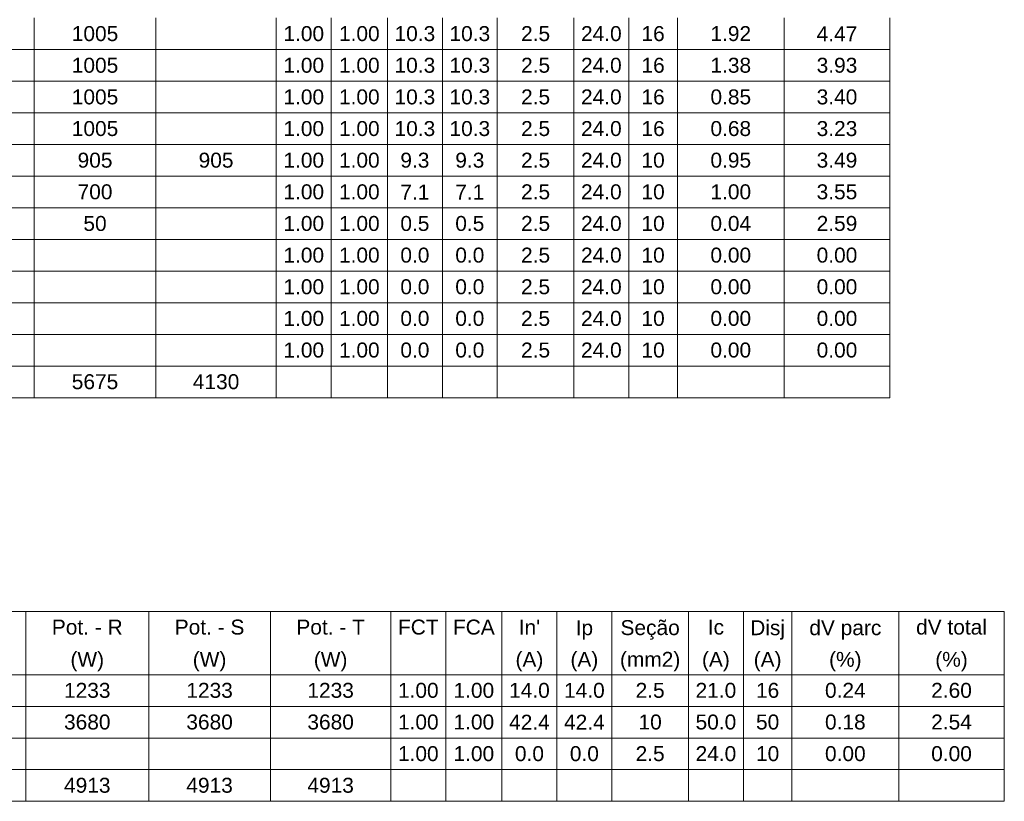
# Model space of a CAD drawing. Header units: millimetres. Extents: x 55082 to 85113, y -5867 to -946.
# Tile 36 of 77: x 59016 to 59595, y -2841 to -2381. Entities that reach past the tile are written whole.
import ezdxf

# ---------------------------------------------------------------- set-up
doc = ezdxf.new("R2010")
doc.units = ezdxf.units.MM
doc.header["$MEASUREMENT"] = 0
doc.layers.add('DI-Tabelas', color=7, linetype='Continuous', lineweight=5)
doc.styles.add('Arial', font='arial.ttf')

msp = doc.modelspace()

# ---------------------------------------------------------------- linework, layer by layer
at = {"layer": 'DI-Tabelas'}
for p, q in [((59024.4, -2380.16), (59024.4, -2398.77)), ((59095.97, -2380.16), (59095.97, -2398.77)), ((59166.78, -2380.16), (59166.78, -2398.77)), ((59199.09, -2380.16), (59199.09, -2398.77)), ((59232.15, -2380.16), (59232.15, -2398.77)), ((59264.46, -2380.16), (59264.46, -2398.77)), ((59296.77, -2380.16), (59296.77, -2398.77)), ((59341.82, -2380.16), (59341.82, -2398.77)), ((59374.13, -2380.16), (59374.13, -2398.77)), ((59402.67, -2380.16), (59402.67, -2398.77)), ((59465.51, -2380.16), (59465.51, -2398.77)), ((59527.6, -2380.16), (59527.6, -2398.77)), ((59024.4, -2398.77), (58952.08, -2398.77)), ((59095.97, -2398.77), (59024.4, -2398.77)), ((59024.4, -2398.77), (59024.4, -2417.37)), ((59166.78, -2398.77), (59095.97, -2398.77)), ((59095.97, -2398.77), (59095.97, -2417.37)), ((59199.09, -2398.77), (59166.78, -2398.77)), ((59166.78, -2398.77), (59166.78, -2417.37)), ((59232.15, -2398.77), (59199.09, -2398.77)), ((59199.09, -2398.77), (59199.09, -2417.37)), ((59264.46, -2398.77), (59232.15, -2398.77)), ((59232.15, -2398.77), (59232.15, -2417.37)), ((59296.77, -2398.77), (59264.46, -2398.77)), ((59264.46, -2398.77), (59264.46, -2417.37)), ((59341.82, -2398.77), (59296.77, -2398.77)), ((59296.77, -2398.77), (59296.77, -2417.37)), ((59374.13, -2398.77), (59341.82, -2398.77)), ((59341.82, -2398.77), (59341.82, -2417.37)), ((59402.67, -2398.77), (59374.13, -2398.77)), ((59374.13, -2398.77), (59374.13, -2417.37)), ((59465.51, -2398.77), (59402.67, -2398.77)), ((59402.67, -2398.77), (59402.67, -2417.37)), ((59527.6, -2398.77), (59465.51, -2398.77)), ((59465.51, -2398.77), (59465.51, -2417.37)), ((59527.6, -2398.77), (59527.6, -2417.37)), ((59024.4, -2417.37), (58952.08, -2417.37)), ((59095.97, -2417.37), (59024.4, -2417.37)), ((59024.4, -2417.37), (59024.4, -2435.98)), ((59166.78, -2417.37), (59095.97, -2417.37)), ((59095.97, -2417.37), (59095.97, -2435.98)), ((59199.09, -2417.37), (59166.78, -2417.37)), ((59166.78, -2417.37), (59166.78, -2435.98)), ((59232.15, -2417.37), (59199.09, -2417.37)), ((59199.09, -2417.37), (59199.09, -2435.98)), ((59264.46, -2417.37), (59232.15, -2417.37)), ((59232.15, -2417.37), (59232.15, -2435.98)), ((59296.77, -2417.37), (59264.46, -2417.37)), ((59264.46, -2417.37), (59264.46, -2435.98)), ((59341.82, -2417.37), (59296.77, -2417.37)), ((59296.77, -2417.37), (59296.77, -2435.98)), ((59374.13, -2417.37), (59341.82, -2417.37)), ((59341.82, -2417.37), (59341.82, -2435.98)), ((59402.67, -2417.37), (59374.13, -2417.37)), ((59374.13, -2417.37), (59374.13, -2435.98)), ((59465.51, -2417.37), (59402.67, -2417.37)), ((59402.67, -2417.37), (59402.67, -2435.98)), ((59527.6, -2417.37), (59465.51, -2417.37)), ((59465.51, -2417.37), (59465.51, -2435.98)), ((59527.6, -2417.37), (59527.6, -2435.98)), ((59024.4, -2435.98), (58952.08, -2435.98)), ((59095.97, -2435.98), (59024.4, -2435.98)), ((59024.4, -2435.98), (59024.4, -2454.59)), ((59166.78, -2435.98), (59095.97, -2435.98)), ((59095.97, -2435.98), (59095.97, -2454.59)), ((59199.09, -2435.98), (59166.78, -2435.98)), ((59166.78, -2435.98), (59166.78, -2454.59)), ((59232.15, -2435.98), (59199.09, -2435.98)), ((59199.09, -2435.98), (59199.09, -2454.59)), ((59264.46, -2435.98), (59232.15, -2435.98)), ((59232.15, -2435.98), (59232.15, -2454.59)), ((59296.77, -2435.98), (59264.46, -2435.98)), ((59264.46, -2435.98), (59264.46, -2454.59)), ((59341.82, -2435.98), (59296.77, -2435.98)), ((59296.77, -2435.98), (59296.77, -2454.59)), ((59374.13, -2435.98), (59341.82, -2435.98)), ((59341.82, -2435.98), (59341.82, -2454.59)), ((59402.67, -2435.98), (59374.13, -2435.98)), ((59374.13, -2435.98), (59374.13, -2454.59)), ((59465.51, -2435.98), (59402.67, -2435.98)), ((59402.67, -2435.98), (59402.67, -2454.59)), ((59527.6, -2435.98), (59465.51, -2435.98)), ((59465.51, -2435.98), (59465.51, -2454.59)), ((59527.6, -2435.98), (59527.6, -2454.59)), ((59024.4, -2454.59), (58952.08, -2454.59)), ((59095.97, -2454.59), (59024.4, -2454.59)), ((59024.4, -2454.59), (59024.4, -2473.2)), ((59166.78, -2454.59), (59095.97, -2454.59)), ((59095.97, -2454.59), (59095.97, -2473.2)), ((59199.09, -2454.59), (59166.78, -2454.59)), ((59166.78, -2454.59), (59166.78, -2473.2)), ((59232.15, -2454.59), (59199.09, -2454.59)), ((59199.09, -2454.59), (59199.09, -2473.2)), ((59264.46, -2454.59), (59232.15, -2454.59)), ((59232.15, -2454.59), (59232.15, -2473.2)), ((59296.77, -2454.59), (59264.46, -2454.59)), ((59264.46, -2454.59), (59264.46, -2473.2)), ((59341.82, -2454.59), (59296.77, -2454.59)), ((59296.77, -2454.59), (59296.77, -2473.2)), ((59374.13, -2454.59), (59341.82, -2454.59)), ((59341.82, -2454.59), (59341.82, -2473.2)), ((59402.67, -2454.59), (59374.13, -2454.59)), ((59374.13, -2454.59), (59374.13, -2473.2)), ((59465.51, -2454.59), (59402.67, -2454.59)), ((59402.67, -2454.59), (59402.67, -2473.2)), ((59527.6, -2454.59), (59465.51, -2454.59)), ((59465.51, -2454.59), (59465.51, -2473.2)), ((59527.6, -2454.59), (59527.6, -2473.2)), ((59024.4, -2473.2), (58952.08, -2473.2)), ((59095.97, -2473.2), (59024.4, -2473.2)), ((59024.4, -2473.2), (59024.4, -2491.81)), ((59166.78, -2473.2), (59095.97, -2473.2)), ((59095.97, -2473.2), (59095.97, -2491.81)), ((59199.09, -2473.2), (59166.78, -2473.2)), ((59166.78, -2473.2), (59166.78, -2491.81)), ((59232.15, -2473.2), (59199.09, -2473.2)), ((59199.09, -2473.2), (59199.09, -2491.81)), ((59264.46, -2473.2), (59232.15, -2473.2)), ((59232.15, -2473.2), (59232.15, -2491.81)), ((59296.77, -2473.2), (59264.46, -2473.2)), ((59264.46, -2473.2), (59264.46, -2491.81)), ((59341.82, -2473.2), (59296.77, -2473.2)), ((59296.77, -2473.2), (59296.77, -2491.81)), ((59374.13, -2473.2), (59341.82, -2473.2)), ((59341.82, -2473.2), (59341.82, -2491.81)), ((59402.67, -2473.2), (59374.13, -2473.2)), ((59374.13, -2473.2), (59374.13, -2491.81)), ((59465.51, -2473.2), (59402.67, -2473.2)), ((59402.67, -2473.2), (59402.67, -2491.81)), ((59527.6, -2473.2), (59465.51, -2473.2)), ((59465.51, -2473.2), (59465.51, -2491.81)), ((59527.6, -2473.2), (59527.6, -2491.81)), ((59024.4, -2491.81), (58952.08, -2491.81)), ((59095.97, -2491.81), (59024.4, -2491.81)), ((59024.4, -2491.81), (59024.4, -2510.41)), ((59166.78, -2491.81), (59095.97, -2491.81)), ((59095.97, -2491.81), (59095.97, -2510.41)), ((59199.09, -2491.81), (59166.78, -2491.81)), ((59166.78, -2491.81), (59166.78, -2510.41)), ((59232.15, -2491.81), (59199.09, -2491.81)), ((59199.09, -2491.81), (59199.09, -2510.41)), ((59264.46, -2491.81), (59232.15, -2491.81)), ((59232.15, -2491.81), (59232.15, -2510.41)), ((59296.77, -2491.81), (59264.46, -2491.81)), ((59264.46, -2491.81), (59264.46, -2510.41)), ((59341.82, -2491.81), (59296.77, -2491.81)), ((59296.77, -2491.81), (59296.77, -2510.41)), ((59374.13, -2491.81), (59341.82, -2491.81)), ((59341.82, -2491.81), (59341.82, -2510.41)), ((59402.67, -2491.81), (59374.13, -2491.81)), ((59374.13, -2491.81), (59374.13, -2510.41)), ((59465.51, -2491.81), (59402.67, -2491.81)), ((59402.67, -2491.81), (59402.67, -2510.41)), ((59527.6, -2491.81), (59465.51, -2491.81)), ((59465.51, -2491.81), (59465.51, -2510.41)), ((59527.6, -2491.81), (59527.6, -2510.41)), ((59024.4, -2510.41), (58952.08, -2510.41)), ((59095.97, -2510.41), (59024.4, -2510.41)), ((59024.4, -2510.41), (59024.4, -2529.02)), ((59166.78, -2510.41), (59095.97, -2510.41)), ((59095.97, -2510.41), (59095.97, -2529.02)), ((59199.09, -2510.41), (59166.78, -2510.41)), ((59166.78, -2510.41), (59166.78, -2529.02)), ((59232.15, -2510.41), (59199.09, -2510.41)), ((59199.09, -2510.41), (59199.09, -2529.02)), ((59264.46, -2510.41), (59232.15, -2510.41)), ((59232.15, -2510.41), (59232.15, -2529.02)), ((59296.77, -2510.41), (59264.46, -2510.41)), ((59264.46, -2510.41), (59264.46, -2529.02)), ((59341.82, -2510.41), (59296.77, -2510.41)), ((59296.77, -2510.41), (59296.77, -2529.02)), ((59374.13, -2510.41), (59341.82, -2510.41)), ((59341.82, -2510.41), (59341.82, -2529.02)), ((59402.67, -2510.41), (59374.13, -2510.41)), ((59374.13, -2510.41), (59374.13, -2529.02)), ((59465.51, -2510.41), (59402.67, -2510.41)), ((59402.67, -2510.41), (59402.67, -2529.02)), ((59527.6, -2510.41), (59465.51, -2510.41)), ((59465.51, -2510.41), (59465.51, -2529.02)), ((59527.6, -2510.41), (59527.6, -2529.02)), ((59024.4, -2529.02), (58952.08, -2529.02)), ((59095.97, -2529.02), (59024.4, -2529.02)), ((59024.4, -2529.02), (59024.4, -2547.63)), ((59166.78, -2529.02), (59095.97, -2529.02)), ((59095.97, -2529.02), (59095.97, -2547.63)), ((59199.09, -2529.02), (59166.78, -2529.02)), ((59166.78, -2529.02), (59166.78, -2547.63)), ((59232.15, -2529.02), (59199.09, -2529.02)), ((59199.09, -2529.02), (59199.09, -2547.63)), ((59264.46, -2529.02), (59232.15, -2529.02)), ((59232.15, -2529.02), (59232.15, -2547.63)), ((59296.77, -2529.02), (59264.46, -2529.02)), ((59264.46, -2529.02), (59264.46, -2547.63)), ((59341.82, -2529.02), (59296.77, -2529.02)), ((59296.77, -2529.02), (59296.77, -2547.63)), ((59374.13, -2529.02), (59341.82, -2529.02)), ((59341.82, -2529.02), (59341.82, -2547.63)), ((59402.67, -2529.02), (59374.13, -2529.02)), ((59374.13, -2529.02), (59374.13, -2547.63)), ((59465.51, -2529.02), (59402.67, -2529.02)), ((59402.67, -2529.02), (59402.67, -2547.63)), ((59527.6, -2529.02), (59465.51, -2529.02)), ((59465.51, -2529.02), (59465.51, -2547.63)), ((59527.6, -2529.02), (59527.6, -2547.63)), ((59024.4, -2547.63), (58952.08, -2547.63)), ((59095.97, -2547.63), (59024.4, -2547.63)), ((59024.4, -2547.63), (59024.4, -2566.24)), ((59166.78, -2547.63), (59095.97, -2547.63)), ((59095.97, -2547.63), (59095.97, -2566.24)), ((59199.09, -2547.63), (59166.78, -2547.63)), ((59166.78, -2547.63), (59166.78, -2566.24)), ((59232.15, -2547.63), (59199.09, -2547.63)), ((59199.09, -2547.63), (59199.09, -2566.24)), ((59264.46, -2547.63), (59232.15, -2547.63)), ((59232.15, -2547.63), (59232.15, -2566.24)), ((59296.77, -2547.63), (59264.46, -2547.63)), ((59264.46, -2547.63), (59264.46, -2566.24)), ((59341.82, -2547.63), (59296.77, -2547.63)), ((59296.77, -2547.63), (59296.77, -2566.24)), ((59374.13, -2547.63), (59341.82, -2547.63)), ((59341.82, -2547.63), (59341.82, -2566.24)), ((59402.67, -2547.63), (59374.13, -2547.63)), ((59374.13, -2547.63), (59374.13, -2566.24)), ((59465.51, -2547.63), (59402.67, -2547.63)), ((59402.67, -2547.63), (59402.67, -2566.24)), ((59527.6, -2547.63), (59465.51, -2547.63)), ((59465.51, -2547.63), (59465.51, -2566.24)), ((59527.6, -2547.63), (59527.6, -2566.24)), ((59024.4, -2566.24), (58952.08, -2566.24)), ((59095.97, -2566.24), (59024.4, -2566.24)), ((59024.4, -2566.24), (59024.4, -2584.85)), ((59166.78, -2566.24), (59095.97, -2566.24)), ((59095.97, -2566.24), (59095.97, -2584.85)), ((59199.09, -2566.24), (59166.78, -2566.24)), ((59166.78, -2566.24), (59166.78, -2584.85)), ((59232.15, -2566.24), (59199.09, -2566.24)), ((59199.09, -2566.24), (59199.09, -2584.85)), ((59264.46, -2566.24), (59232.15, -2566.24)), ((59232.15, -2566.24), (59232.15, -2584.85)), ((59296.77, -2566.24), (59264.46, -2566.24)), ((59264.46, -2566.24), (59264.46, -2584.85)), ((59341.82, -2566.24), (59296.77, -2566.24)), ((59296.77, -2566.24), (59296.77, -2584.85)), ((59374.13, -2566.24), (59341.82, -2566.24)), ((59341.82, -2566.24), (59341.82, -2584.85)), ((59402.67, -2566.24), (59374.13, -2566.24)), ((59374.13, -2566.24), (59374.13, -2584.85)), ((59465.51, -2566.24), (59402.67, -2566.24)), ((59402.67, -2566.24), (59402.67, -2584.85)), ((59527.6, -2566.24), (59465.51, -2566.24)), ((59465.51, -2566.24), (59465.51, -2584.85)), ((59527.6, -2566.24), (59527.6, -2584.85)), ((59024.4, -2584.85), (58952.08, -2584.85)), ((59095.97, -2584.85), (59024.4, -2584.85)), ((59024.4, -2584.85), (59024.4, -2603.45)), ((59166.78, -2584.85), (59095.97, -2584.85)), ((59095.97, -2584.85), (59095.97, -2603.45)), ((59199.09, -2584.85), (59166.78, -2584.85)), ((59166.78, -2584.85), (59166.78, -2603.45)), ((59232.15, -2584.85), (59199.09, -2584.85)), ((59199.09, -2584.85), (59199.09, -2603.45)), ((59264.46, -2584.85), (59232.15, -2584.85)), ((59232.15, -2584.85), (59232.15, -2603.45)), ((59296.77, -2584.85), (59264.46, -2584.85)), ((59264.46, -2584.85), (59264.46, -2603.45)), ((59341.82, -2584.85), (59296.77, -2584.85)), ((59296.77, -2584.85), (59296.77, -2603.45)), ((59374.13, -2584.85), (59341.82, -2584.85)), ((59341.82, -2584.85), (59341.82, -2603.45)), ((59402.67, -2584.85), (59374.13, -2584.85)), ((59374.13, -2584.85), (59374.13, -2603.45)), ((59465.51, -2584.85), (59402.67, -2584.85)), ((59402.67, -2584.85), (59402.67, -2603.45)), ((59527.6, -2584.85), (59465.51, -2584.85)), ((59465.51, -2584.85), (59465.51, -2603.45)), ((59527.6, -2584.85), (59527.6, -2603.45)), ((59024.4, -2603.45), (58952.08, -2603.45)), ((59095.97, -2603.45), (59024.4, -2603.45)), ((59166.78, -2603.45), (59095.97, -2603.45)), ((59199.09, -2603.45), (59166.78, -2603.45)), ((59232.15, -2603.45), (59199.09, -2603.45)), ((59264.46, -2603.45), (59232.15, -2603.45)), ((59296.77, -2603.45), (59264.46, -2603.45)), ((59341.82, -2603.45), (59296.77, -2603.45)), ((59374.13, -2603.45), (59341.82, -2603.45)), ((59402.67, -2603.45), (59374.13, -2603.45)), ((59465.51, -2603.45), (59402.67, -2603.45)), ((59527.6, -2603.45), (59465.51, -2603.45)), ((59594.97, -2729.15), (58289.85, -2729.15)), ((59019.45, -2729.15), (59019.45, -2747.76)), ((59091.76, -2729.15), (59091.76, -2747.76)), ((59163.34, -2729.15), (59163.34, -2747.76)), ((59234.15, -2729.15), (59234.15, -2747.76)), ((59266.46, -2729.15), (59266.46, -2747.76)), ((59299.51, -2729.15), (59299.51, -2747.76)), ((59331.82, -2729.15), (59331.82, -2747.76)), ((59364.13, -2729.15), (59364.13, -2747.76)), ((59409.18, -2729.15), (59409.18, -2747.76)), ((59441.49, -2729.15), (59441.49, -2747.76)), ((59470.03, -2729.15), (59470.03, -2747.76)), ((59532.88, -2729.15), (59532.88, -2747.76)), ((59594.97, -2729.15), (59594.97, -2747.76)), ((59019.45, -2747.76), (59019.45, -2766.37)), ((59091.76, -2747.76), (59091.76, -2766.37)), ((59163.34, -2747.76), (59163.34, -2766.37)), ((59234.15, -2747.76), (59234.15, -2766.37)), ((59266.46, -2747.76), (59266.46, -2766.37)), ((59299.51, -2747.76), (59299.51, -2766.37)), ((59331.82, -2747.76), (59331.82, -2766.37)), ((59364.13, -2747.76), (59364.13, -2766.37)), ((59409.18, -2747.76), (59409.18, -2766.37)), ((59441.49, -2747.76), (59441.49, -2766.37)), ((59470.03, -2747.76), (59470.03, -2766.37)), ((59532.88, -2747.76), (59532.88, -2766.37)), ((59594.97, -2747.76), (59594.97, -2766.37)), ((59019.45, -2766.37), (58970.6, -2766.37)), ((58970.6, -2766.37), (59019.45, -2766.37)), ((59091.76, -2766.37), (59019.45, -2766.37)), ((59019.45, -2766.37), (59019.45, -2784.98)), ((59019.45, -2766.37), (59091.76, -2766.37)), ((59163.34, -2766.37), (59091.76, -2766.37)), ((59091.76, -2766.37), (59091.76, -2784.98)), ((59091.76, -2766.37), (59163.34, -2766.37)), ((59234.15, -2766.37), (59163.34, -2766.37)), ((59163.34, -2766.37), (59163.34, -2784.98)), ((59163.34, -2766.37), (59234.15, -2766.37)), ((59266.46, -2766.37), (59234.15, -2766.37)), ((59234.15, -2766.37), (59234.15, -2784.98)), ((59234.15, -2766.37), (59266.46, -2766.37)), ((59299.51, -2766.37), (59266.46, -2766.37)), ((59266.46, -2766.37), (59266.46, -2784.98)), ((59266.46, -2766.37), (59299.51, -2766.37)), ((59331.82, -2766.37), (59299.51, -2766.37)), ((59299.51, -2766.37), (59299.51, -2784.98)), ((59299.51, -2766.37), (59331.82, -2766.37)), ((59364.13, -2766.37), (59331.82, -2766.37)), ((59331.82, -2766.37), (59331.82, -2784.98)), ((59331.82, -2766.37), (59364.13, -2766.37)), ((59409.18, -2766.37), (59364.13, -2766.37)), ((59364.13, -2766.37), (59364.13, -2784.98)), ((59364.13, -2766.37), (59409.18, -2766.37)), ((59441.49, -2766.37), (59409.18, -2766.37)), ((59409.18, -2766.37), (59409.18, -2784.98)), ((59409.18, -2766.37), (59441.49, -2766.37)), ((59470.03, -2766.37), (59441.49, -2766.37)), ((59441.49, -2766.37), (59441.49, -2784.98)), ((59441.49, -2766.37), (59470.03, -2766.37)), ((59532.88, -2766.37), (59470.03, -2766.37)), ((59470.03, -2766.37), (59470.03, -2784.98)), ((59470.03, -2766.37), (59532.88, -2766.37)), ((59594.97, -2766.37), (59532.88, -2766.37)), ((59532.88, -2766.37), (59532.88, -2784.98)), ((59532.88, -2766.37), (59594.97, -2766.37)), ((59594.97, -2766.37), (59594.97, -2784.98)), ((59019.45, -2784.98), (58970.6, -2784.98)), ((59091.76, -2784.98), (59019.45, -2784.98)), ((59019.45, -2784.98), (59019.45, -2803.59)), ((59163.34, -2784.98), (59091.76, -2784.98)), ((59091.76, -2784.98), (59091.76, -2803.59)), ((59234.15, -2784.98), (59163.34, -2784.98)), ((59163.34, -2784.98), (59163.34, -2803.59)), ((59266.46, -2784.98), (59234.15, -2784.98)), ((59234.15, -2784.98), (59234.15, -2803.59)), ((59299.51, -2784.98), (59266.46, -2784.98)), ((59266.46, -2784.98), (59266.46, -2803.59)), ((59331.82, -2784.98), (59299.51, -2784.98)), ((59299.51, -2784.98), (59299.51, -2803.59)), ((59364.13, -2784.98), (59331.82, -2784.98)), ((59331.82, -2784.98), (59331.82, -2803.59)), ((59409.18, -2784.98), (59364.13, -2784.98)), ((59364.13, -2784.98), (59364.13, -2803.59)), ((59441.49, -2784.98), (59409.18, -2784.98)), ((59409.18, -2784.98), (59409.18, -2803.59)), ((59470.03, -2784.98), (59441.49, -2784.98)), ((59441.49, -2784.98), (59441.49, -2803.59)), ((59532.88, -2784.98), (59470.03, -2784.98)), ((59470.03, -2784.98), (59470.03, -2803.59)), ((59594.97, -2784.98), (59532.88, -2784.98)), ((59532.88, -2784.98), (59532.88, -2803.59)), ((59594.97, -2784.98), (59594.97, -2803.59)), ((59019.45, -2803.59), (58970.6, -2803.59)), ((59091.76, -2803.59), (59019.45, -2803.59)), ((59019.45, -2803.59), (59019.45, -2822.19)), ((59163.34, -2803.59), (59091.76, -2803.59)), ((59091.76, -2803.59), (59091.76, -2822.19)), ((59234.15, -2803.59), (59163.34, -2803.59)), ((59163.34, -2803.59), (59163.34, -2822.19)), ((59266.46, -2803.59), (59234.15, -2803.59)), ((59234.15, -2803.59), (59234.15, -2822.19)), ((59299.51, -2803.59), (59266.46, -2803.59)), ((59266.46, -2803.59), (59266.46, -2822.19)), ((59331.82, -2803.59), (59299.51, -2803.59)), ((59299.51, -2803.59), (59299.51, -2822.19)), ((59364.13, -2803.59), (59331.82, -2803.59)), ((59331.82, -2803.59), (59331.82, -2822.19)), ((59409.18, -2803.59), (59364.13, -2803.59)), ((59364.13, -2803.59), (59364.13, -2822.19)), ((59441.49, -2803.59), (59409.18, -2803.59)), ((59409.18, -2803.59), (59409.18, -2822.19)), ((59470.03, -2803.59), (59441.49, -2803.59)), ((59441.49, -2803.59), (59441.49, -2822.19)), ((59532.88, -2803.59), (59470.03, -2803.59)), ((59470.03, -2803.59), (59470.03, -2822.19)), ((59594.97, -2803.59), (59532.88, -2803.59)), ((59532.88, -2803.59), (59532.88, -2822.19)), ((59594.97, -2803.59), (59594.97, -2822.19)), ((59019.45, -2822.19), (58970.6, -2822.19)), ((59091.76, -2822.19), (59019.45, -2822.19)), ((59019.45, -2822.19), (59019.45, -2840.8)), ((59163.34, -2822.19), (59091.76, -2822.19)), ((59091.76, -2822.19), (59091.76, -2840.8)), ((59234.15, -2822.19), (59163.34, -2822.19)), ((59163.34, -2822.19), (59163.34, -2840.8)), ((59266.46, -2822.19), (59234.15, -2822.19)), ((59234.15, -2822.19), (59234.15, -2840.8)), ((59299.51, -2822.19), (59266.46, -2822.19)), ((59266.46, -2822.19), (59266.46, -2840.8)), ((59331.82, -2822.19), (59299.51, -2822.19)), ((59299.51, -2822.19), (59299.51, -2840.8)), ((59364.13, -2822.19), (59331.82, -2822.19)), ((59331.82, -2822.19), (59331.82, -2840.8)), ((59409.18, -2822.19), (59364.13, -2822.19)), ((59364.13, -2822.19), (59364.13, -2840.8)), ((59441.49, -2822.19), (59409.18, -2822.19)), ((59409.18, -2822.19), (59409.18, -2840.8)), ((59470.03, -2822.19), (59441.49, -2822.19)), ((59441.49, -2822.19), (59441.49, -2840.8)), ((59532.88, -2822.19), (59470.03, -2822.19)), ((59470.03, -2822.19), (59470.03, -2840.8)), ((59594.97, -2822.19), (59532.88, -2822.19)), ((59532.88, -2822.19), (59532.88, -2840.8)), ((59594.97, -2822.19), (59594.97, -2840.8)), ((59019.45, -2840.8), (58970.6, -2840.8)), ((59091.76, -2840.8), (59019.45, -2840.8)), ((59163.34, -2840.8), (59091.76, -2840.8)), ((59234.15, -2840.8), (59163.34, -2840.8)), ((59266.46, -2840.8), (59234.15, -2840.8)), ((59299.51, -2840.8), (59266.46, -2840.8)), ((59331.82, -2840.8), (59299.51, -2840.8)), ((59364.13, -2840.8), (59331.82, -2840.8)), ((59409.18, -2840.8), (59364.13, -2840.8)), ((59441.49, -2840.8), (59409.18, -2840.8)), ((59470.03, -2840.8), (59441.49, -2840.8)), ((59532.88, -2840.8), (59470.03, -2840.8)), ((59594.97, -2840.8), (59532.88, -2840.8))]:
    msp.add_line(p, q, dxfattribs=at)

# ---------------------------------------------------------------- texts
at = {"layer": 'DI-Tabelas', "char_height": 8.8, "attachment_point": 8, "line_spacing_factor": 0.6, "style": 'Arial'}
for s, insert, width in [('1005', (59060.18, -2393.86), 54.678), ('1.00', (59182.94, -2393.86), 47.8366), ('1.00', (59215.62, -2393.86), 47.8366), ('10.3', (59248.3, -2393.86), 47.8366), ('10.3', (59280.61, -2393.86), 47.8366), ('2.5', (59319.29, -2393.86), 34.1671), ('24.0', (59357.97, -2393.86), 47.8366), ('16', (59388.4, -2393.86), 27.339), ('1.92', (59434.09, -2393.86), 47.8366), ('4.47', (59496.55, -2393.86), 47.8366), ('1005', (59060.18, -2412.47), 54.678), ('1.00', (59182.94, -2412.47), 47.8366), ('1.00', (59215.62, -2412.47), 47.8366), ('10.3', (59248.3, -2412.47), 47.8366), ('10.3', (59280.61, -2412.47), 47.8366), ('2.5', (59319.29, -2412.47), 34.1671), ('24.0', (59357.97, -2412.47), 47.8366), ('16', (59388.4, -2412.47), 27.339), ('1.38', (59434.09, -2412.47), 47.8366), ('3.93', (59496.55, -2412.47), 47.8366), ('1005', (59060.18, -2431.08), 54.678), ('1.00', (59182.94, -2431.08), 47.8366), ('1.00', (59215.62, -2431.08), 47.8366), ('10.3', (59248.3, -2431.08), 47.8366), ('10.3', (59280.61, -2431.08), 47.8366), ('2.5', (59319.29, -2431.08), 34.1671), ('24.0', (59357.97, -2431.08), 47.8366), ('16', (59388.4, -2431.08), 27.339), ('0.85', (59434.09, -2431.08), 47.8366), ('3.40', (59496.55, -2431.08), 47.8366), ('1005', (59060.18, -2449.69), 54.678), ('1.00', (59182.94, -2449.69), 47.8366), ('1.00', (59215.62, -2449.69), 47.8366), ('10.3', (59248.3, -2449.69), 47.8366), ('10.3', (59280.61, -2449.69), 47.8366), ('2.5', (59319.29, -2449.69), 34.1671), ('24.0', (59357.97, -2449.69), 47.8366), ('16', (59388.4, -2449.69), 27.339), ('0.68', (59434.09, -2449.69), 47.8366), ('3.23', (59496.55, -2449.69), 47.8366), ('905', (59060.18, -2468.29), 41.0085), ('905', (59131.37, -2468.29), 41.0085), ('1.00', (59182.94, -2468.29), 47.8366), ('1.00', (59215.62, -2468.29), 47.8366), ('9.3', (59248.3, -2468.29), 34.1671), ('9.3', (59280.61, -2468.29), 34.1671), ('2.5', (59319.29, -2468.29), 34.1671), ('24.0', (59357.97, -2468.29), 47.8366), ('10', (59388.4, -2468.29), 27.339), ('0.95', (59434.09, -2468.29), 47.8366), ('3.49', (59496.55, -2468.29), 47.8366), ('700', (59060.18, -2486.9), 41.0085), ('1.00', (59182.94, -2486.9), 47.8366), ('1.00', (59215.62, -2486.9), 47.8366), ('7.1', (59248.3, -2486.9), 34.1671), ('7.1', (59280.61, -2486.9), 34.1671), ('2.5', (59319.29, -2486.9), 34.1671), ('24.0', (59357.97, -2486.9), 47.8366), ('10', (59388.4, -2486.9), 27.339), ('1.00', (59434.09, -2486.9), 47.8366), ('3.55', (59496.55, -2486.9), 47.8366), ('50', (59060.18, -2505.51), 27.339), ('1.00', (59182.94, -2505.51), 47.8366), ('1.00', (59215.62, -2505.51), 47.8366), ('0.5', (59248.3, -2505.51), 34.1671), ('0.5', (59280.61, -2505.51), 34.1671), ('2.5', (59319.29, -2505.51), 34.1671), ('24.0', (59357.97, -2505.51), 47.8366), ('10', (59388.4, -2505.51), 27.339), ('0.04', (59434.09, -2505.51), 47.8366), ('2.59', (59496.55, -2505.51), 47.8366), ('1.00', (59182.94, -2524.12), 47.8366), ('1.00', (59215.62, -2524.12), 47.8366), ('0.0', (59248.3, -2524.12), 34.1671), ('0.0', (59280.61, -2524.12), 34.1671), ('2.5', (59319.29, -2524.12), 34.1671), ('24.0', (59357.97, -2524.12), 47.8366), ('10', (59388.4, -2524.12), 27.339), ('0.00', (59434.09, -2524.12), 47.8366), ('0.00', (59496.55, -2524.12), 47.8366), ('1.00', (59182.94, -2542.73), 47.8366), ('1.00', (59215.62, -2542.73), 47.8366), ('0.0', (59248.3, -2542.73), 34.1671), ('0.0', (59280.61, -2542.73), 34.1671), ('2.5', (59319.29, -2542.73), 34.1671), ('24.0', (59357.97, -2542.73), 47.8366), ('10', (59388.4, -2542.73), 27.339), ('0.00', (59434.09, -2542.73), 47.8366), ('0.00', (59496.55, -2542.73), 47.8366), ('1.00', (59182.94, -2561.33), 47.8366), ('1.00', (59215.62, -2561.33), 47.8366), ('0.0', (59248.3, -2561.33), 34.1671), ('0.0', (59280.61, -2561.33), 34.1671), ('2.5', (59319.29, -2561.33), 34.1671), ('24.0', (59357.97, -2561.33), 47.8366), ('10', (59388.4, -2561.33), 27.339), ('0.00', (59434.09, -2561.33), 47.8366), ('0.00', (59496.55, -2561.33), 47.8366), ('1.00', (59182.94, -2579.94), 47.8366), ('1.00', (59215.62, -2579.94), 47.8366), ('0.0', (59248.3, -2579.94), 34.1671), ('0.0', (59280.61, -2579.94), 34.1671), ('2.5', (59319.29, -2579.94), 34.1671), ('24.0', (59357.97, -2579.94), 47.8366), ('10', (59388.4, -2579.94), 27.339), ('0.00', (59434.09, -2579.94), 47.8366), ('0.00', (59496.55, -2579.94), 47.8366), ('5675', (59060.18, -2598.55), 54.678), ('4130', (59131.37, -2598.55), 54.678), ('Pot. - R', (59055.61, -2742.86), 83.3317), ('Pot. - S', (59127.55, -2742.86), 81.9768), ('Pot. - T', (59198.74, -2742.86), 80.5951), ('FCT', (59250.3, -2742.86), 47.8098), ('FCA', (59282.98, -2742.86), 49.1915), ("In'", (59315.67, -2742.86), 25.1927), ('Ic', (59425.34, -2742.86), 19.1293), ('dV total', (59563.92, -2742.86), 83.3585), ('Ip', (59347.98, -2745.76), 20.4976), ('Seção', (59386.66, -2745.76), 69.7159), ('Disj', (59455.76, -2745.76), 40.9817), ('dV parc', (59501.46, -2745.76), 84.7268), ('(W)', (59055.61, -2764.37), 39.5732), ('(W)', (59127.55, -2764.37), 39.5732), ('(W)', (59198.74, -2764.37), 39.5732), ('(A)', (59315.67, -2764.37), 32.772), ('(A)', (59347.98, -2764.37), 32.772), ('(mm2)', (59386.66, -2764.37), 71.0037), ('(A)', (59425.34, -2764.37), 32.772), ('(A)', (59455.76, -2764.37), 32.772), ('(%)', (59501.46, -2764.37), 38.2317), ('(%)', (59563.92, -2764.37), 38.2317), ('1233', (59055.61, -2780.07), 54.678), ('1233', (59127.55, -2780.07), 54.678), ('1233', (59198.74, -2780.07), 54.678), ('1.00', (59250.3, -2780.07), 47.8366), ('1.00', (59282.98, -2780.07), 47.8366), ('14.0', (59315.67, -2780.07), 47.8366), ('14.0', (59347.98, -2780.07), 47.8366), ('2.5', (59386.66, -2780.07), 34.1671), ('21.0', (59425.34, -2780.07), 47.8366), ('16', (59455.76, -2780.07), 27.339), ('0.24', (59501.46, -2780.07), 47.8366), ('2.60', (59563.92, -2780.07), 47.8366), ('3680', (59055.61, -2798.68), 54.678), ('3680', (59127.55, -2798.68), 54.678), ('3680', (59198.74, -2798.68), 54.678), ('1.00', (59250.3, -2798.68), 47.8366), ('1.00', (59282.98, -2798.68), 47.8366), ('42.4', (59315.67, -2798.68), 47.8366), ('42.4', (59347.98, -2798.68), 47.8366), ('10', (59386.66, -2798.68), 27.339), ('50.0', (59425.34, -2798.68), 47.8366), ('50', (59455.76, -2798.68), 27.339), ('0.18', (59501.46, -2798.68), 47.8366), ('2.54', (59563.92, -2798.68), 47.8366), ('1.00', (59250.3, -2817.29), 47.8366), ('1.00', (59282.98, -2817.29), 47.8366), ('0.0', (59315.67, -2817.29), 34.1671), ('0.0', (59347.98, -2817.29), 34.1671), ('2.5', (59386.66, -2817.29), 34.1671), ('24.0', (59425.34, -2817.29), 47.8366), ('10', (59455.76, -2817.29), 27.339), ('0.00', (59501.46, -2817.29), 47.8366), ('0.00', (59563.92, -2817.29), 47.8366), ('4913', (59055.61, -2835.9), 54.678), ('4913', (59127.55, -2835.9), 54.678), ('4913', (59198.74, -2835.9), 54.678)]:
    msp.add_mtext(s, dxfattribs=dict(at, insert=insert, width=width))

doc.saveas('drawing.dxf')
